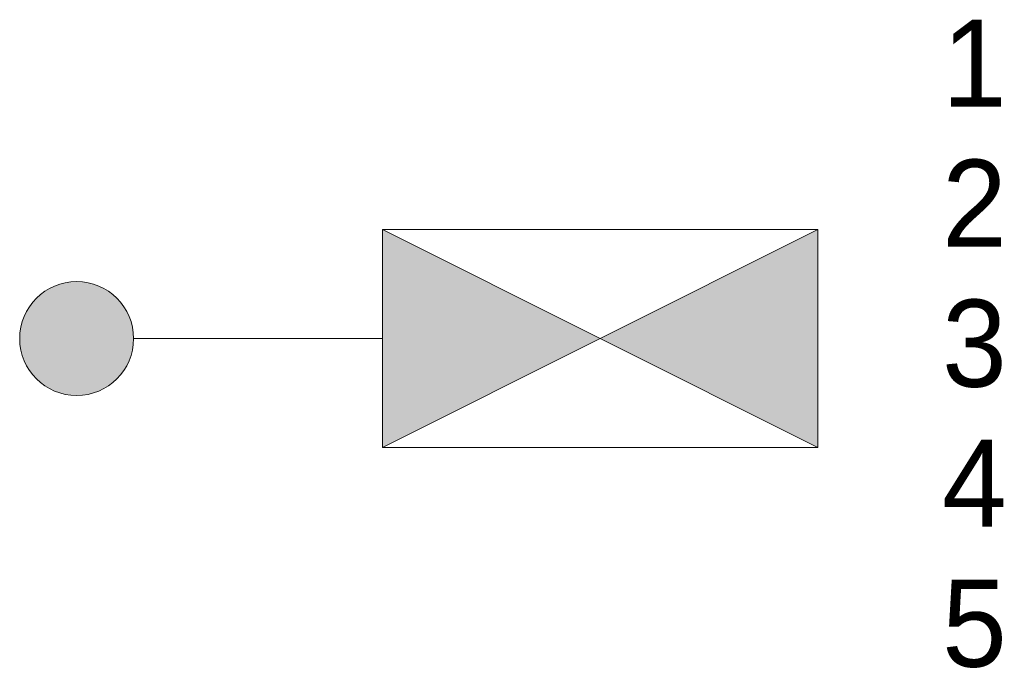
# Model space of a CAD drawing. Header units: metres. Extents: x 1332.05 to 1339.97, y 1415.08 to 1420.29.
import ezdxf

# ---------------------------------------------------------------- set-up
doc = ezdxf.new("R2010")
doc.units = ezdxf.units.M
for name, color, linetype, lineweight in [('B-WE-KL-ET_LS_SR_ARMATUUR-A', 13, 'Continuous', 18), ('B-WE-KL-ET_LS_SR_ARMATUUR-G', 13, 'Continuous', 18), ('B-WE-KL-ET_LS_SR_ARMATUUR-T18', 13, 'Continuous', 18)]:
    doc.layers.add(name, color=color, linetype=linetype, lineweight=lineweight)
doc.styles.add('nlcs_iso', font='iso-nlcs.shx', dxfattribs={"height": 1.8})

msp = doc.modelspace()

# ---------------------------------------------------------------- hatches: boundary and pattern name
at = {"layer": 'B-WE-KL-ET_LS_SR_ARMATUUR-A'}
msp.add_hatch(color=256, dxfattribs=at).paths.add_polyline_path([(1332.0523, 1417.7317, 1), (1332.9679, 1417.7317, 1)])

# ---------------------------------------------------------------- linework, layer by layer
for points in [[(1334.9679, 1418.6067), (1334.9679, 1416.8567), (1336.7179, 1417.7317)], [(1336.7179, 1417.7317), (1338.4679, 1416.8567), (1338.4679, 1418.6067)]]:
    msp.add_solid(points, dxfattribs=at)
at = {"layer": 'B-WE-KL-ET_LS_SR_ARMATUUR-G'}
msp.add_line((1334.9679, 1417.7317), (1332.9679, 1417.7317), dxfattribs=at)
at = {"layer": 'B-WE-KL-ET_LS_SR_ARMATUUR-G', "ltscale": 10}
msp.add_lwpolyline([(1338.4679, 1418.6067), (1338.4679, 1416.8567), (1334.9679, 1416.8567), (1334.9679, 1418.6067)], close=True, dxfattribs=at)
at = {"layer": 'B-WE-KL-ET_LS_SR_ARMATUUR-G'}
for points in [[(1334.9679, 1416.8567), (1338.4679, 1418.6067)], [(1334.9679, 1418.6067), (1338.4679, 1416.8567)]]:
    msp.add_lwpolyline(points, dxfattribs=at)
msp.add_circle((1332.5101, 1417.7317), 0.4578, dxfattribs=at)

# ---------------------------------------------------------------- texts
at = {"layer": 'B-WE-KL-ET_LS_SR_ARMATUUR-T18', "style": 'nlcs_iso'}
for tag, p, s in [('1', (1339.4679, 1419.594), '1/1'), ('2', (1339.4679, 1418.469), 'var./36W'), ('3', (1339.4679, 1417.344), 'Lph. 10m'), ('4', (1339.4679, 1416.219), 'Aluminium'), ('5', (1339.4679, 1415.094), '')]:
    msp.add_attdef(tag, p, s, height=0.7, dxfattribs=at)

doc.saveas('drawing.dxf')
